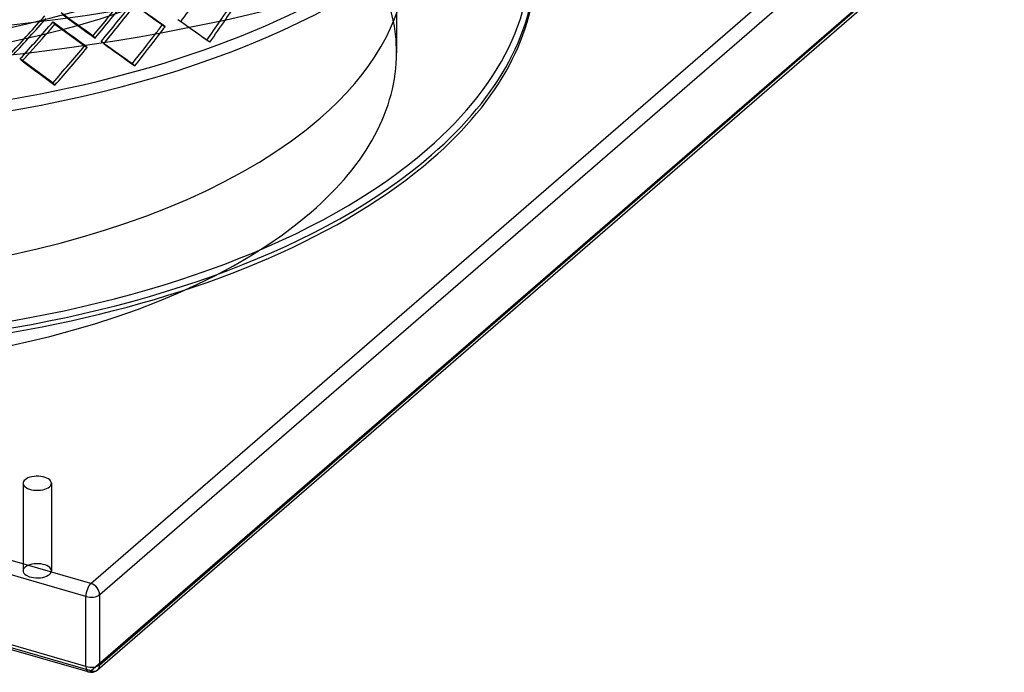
# Model space of a CAD drawing. Header units: millimetres. Extents: x -616 to 616, y -518 to 424.
# Tile 5 of 10: x 129 to 616, y -518 to -195. Entities that reach past the tile are written whole.
import ezdxf

# ---------------------------------------------------------------- set-up
doc = ezdxf.new("R2010")
doc.units = ezdxf.units.MM
doc.layers.add('HIDDEN', color=7, linetype='Continuous')
doc.layers.add('THICK', color=7, linetype='Continuous')

msp = doc.modelspace()

# ---------------------------------------------------------------- linework, layer by layer
at = {"layer": 'HIDDEN'}
for p, q in [((315, -54.04), (315, -211.31)), ((163.8, -516.96), (611.3, -129.41)), ((146.01, -197.21), (145.06, -196.06)), ((200.5, -198.39), (199.29, -197.29)), ((208.25, -195.95), (206.8, -194.93)), ((165.87, -204), (164.92, -202.84)), ((161.89, -208.75), (160.94, -207.59)), ((170.15, -206.77), (168.94, -205.67)), ((222.6, -206.1), (221.15, -205.08)), ((129.83, -215.35), (128.88, -214.19)), ((163.8, -516.96), (-611.3, -293.21)), ((130.26, -424.14), (130.26, -467.44)), ((144.26, -424.14), (144.26, -467.44))]:
    msp.add_line(p, q, dxfattribs=at)
for centre, major_axis, ratio, start_param, end_param in [((0, -211.31), (315, 0), 0.5, -0.000001, 2.617994), ((0, -54.04), (-381.25, 0), 0.5, 0, 2.617994), ((0, -58.37), (-320, 0), 0.5, -0.000001, 2.617994), ((0, -54.04), (-315, 0), 0.5, -0.000001, 2.617994), ((0, -19.77), (312.84, 443.46), 0.501173, -1.614885, -1.569692), ((0, -49.8), (339.18, 416.06), 0.418433, -1.59765, -1.552027), ((0, -49.8), (341.4, 418.79), 0.418433, -1.598022, -1.552698), ((0, -49.8), (310.8, 440.57), 0.501173, -1.548188, -1.524203), ((0, -19.77), (326.25, 428.55), 0.460293, -1.655532, -1.610042), ((0, -19.77), (328.39, 431.36), 0.460293, -1.653694, -1.610042), ((0, -19.77), (380.96, -290.02), 0.051577, -1.026992, -0.981502), ((0, -19.77), (383.45, -291.92), 0.051577, -1.026992, -0.981799), ((0, -49.8), (312.84, 443.46), 0.501173, -1.544823, -1.524499), ((0, -49.8), (349.91, 402.97), 0.375624, -1.645957, -1.600334), ((0, -49.8), (352.21, 405.62), 0.375624, -1.64588, -1.601005), ((0, -12.16), (379.91, -309.71), 0.103147, -1.085055, -1.03955), ((0, -12.16), (382.4, -311.74), 0.103147, -1.08513, -1.039922), ((0, -19.77), (339.18, 416.06), 0.418433, -1.700176, -1.654687), ((0, -19.77), (341.4, 418.79), 0.418433, -1.689511, -1.654687), ((0, -19.77), (379.91, -309.71), 0.103147, -1.096587, -1.051097), ((0, -19.77), (382.4, -311.74), 0.103147, -1.096587, -1.055682), ((0, -49.8), (326.25, 428.55), 0.460293, -1.575312, -1.564552), ((0, -49.8), (328.39, 431.36), 0.460293, -1.571992, -1.564849), ((0, -49.8), (381.25, -268.95), 0.001565, 0.953102, 0.998592), ((0, -49.8), (383.75, -270.71), 0.001565, 0.985828, 0.998295), ((0, -49.8), (380.96, -290.02), 0.051577, -1.072482, -1.068594), ((0, -211.31), (315, 0), 0.5, 3.141591, 5.759587), ((0, -49.8), (379.91, -309.71), 0.103147, -1.142076, -1.138734), ((0, -211.31), (315, 0), 0.5, -0.523599, -0.000001), ((137.26, -467.44), (7, 0), 0.5, 2.617994, 3.141499), ((137.26, -467.44), (7, 0), 0.5, 3.141499, 5.759587), ((137.26, -467.44), (7, 0), 0.5, -0.000094, 2.617994), ((137.26, -467.44), (7, 0), 0.5, -0.523599, -0.000094), ((163.8, -512.63), (-1.39, -4.8), 0.433013, 0.000007, 0.588003), ((163.8, -512.63), (-3.27, 3.78), 0.75, 2.284521, 3.141672)]:
    msp.add_ellipse(centre, major_axis=major_axis, ratio=ratio, start_param=start_param, end_param=end_param, dxfattribs=at)
at = {"layer": 'THICK'}
for p, q in [((163.8, -473.66), (611.3, -86.11)), ((168.13, -479.24), (615.63, -91.69)), ((168.13, -513.88), (615.63, -126.33)), ((167.07, -516.41), (614.57, -128.86)), ((185.51, -217.76), (184.3, -216.67)), ((146.01, -227.24), (145.06, -226.09)), ((163.8, -473.66), (-611.3, -249.91)), ((161.3, -480.15), (-613.8, -256.4)), ((161.3, -514.79), (-613.8, -291.04)), ((162.41, -517.43), (-612.68, -293.68)), ((161.3, -514.79), (161.3, -480.15)), ((168.13, -513.88), (168.13, -479.24))]:
    msp.add_line(p, q, dxfattribs=at)
msp.add_arc((163.8, -512.63), 5, 253.8981, 310.8968, dxfattribs=at)
for centre, major_axis, ratio, start_param, end_param in [((0, 68.42), (575, 0), 0.5, -3.141592, -0.523599), ((0, 83.21), (575, 0), 0.5, -2.094395, -0.523599), ((0, -163.68), (381.25, 0), 0.5, -0.523599, 0.085424), ((0, -168.01), (-383.75, 0), 0.5, 0, 2.617994), ((0, -165.84), (383.75, 0), 0.5, -0.523599, 0), ((0, -168.01), (-383.75, 0), 0.5, 2.617994, 3.141593), ((0, -163.68), (320, 0), 0.5, -3.098652, -0.523599), ((0, -163.68), (320, 0), 0.5, -0.523599, -0.042941), ((0, -58.37), (-383.75, 0), 0.5, 0.658305, 2.483287), ((0, -49.8), (383.75, -270.71), 0.001565, 0.953102, 0.985828), ((0, -49.8), (310.8, 440.57), 0.501173, -1.569692, -1.548188), ((0, -49.8), (312.84, 443.46), 0.501173, -1.569692, -1.544823), ((0, -49.8), (326.25, 428.55), 0.460293, -1.610042, -1.575312), ((0, -49.8), (328.39, 431.36), 0.460293, -1.610042, -1.571992), ((0, -49.8), (339.18, 416.06), 0.418433, -1.654687, -1.609909), ((0, -49.8), (341.4, 418.79), 0.418433, -1.654687, -1.609494), ((0, -19.77), (382.4, -311.74), 0.103147, -1.055682, -1.051394), ((0, -19.77), (328.39, 431.36), 0.460293, -1.655235, -1.653694), ((0, -49.8), (383.45, -291.92), 0.051577, -1.072185, -1.026992), ((0, -49.8), (380.96, -290.02), 0.051577, -1.068594, -1.026992), ((0, -19.77), (341.4, 418.79), 0.418433, -1.69988, -1.689511), ((0, -49.8), (382.4, -311.74), 0.103147, -1.14178, -1.096587), ((0, -49.8), (379.91, -309.71), 0.103147, -1.138734, -1.096587), ((0, -165.84), (383.75, 0), 0.5, -2.094395, -0.523599), ((0, -163.68), (381.25, 0), 0.5, -2.094395, -0.523599), ((137.26, -424.14), (-7, 0), 0.5, -0.523599, -0.000094), ((137.26, -424.14), (-7, 0), 0.5, 3.141499, 5.759587), ((137.26, -424.14), (-7, 0), 0.5, -0.000094, 2.617994), ((137.26, -424.14), (-7, 0), 0.5, 2.617994, 3.141499), ((163.8, -477.99), (-1.39, -4.8), 0.433013, -2.55359, -0.982794), ((163.8, -477.99), (-3.27, 3.78), 0.75, -2.427868, -0.857072), ((163.8, -477.99), (-5, 0), 0.5, 1.047198, 2.617994), ((163.8, -512.63), (-5, 0), 0.5, 1.047198, 2.617994), ((163.8, -512.63), (-1.39, -4.8), 0.433013, -0.982794, 0.000007), ((163.8, -512.63), (-3.27, 3.78), 0.75, -3.141514, -2.427868)]:
    msp.add_ellipse(centre, major_axis=major_axis, ratio=ratio, start_param=start_param, end_param=end_param, dxfattribs=at)

doc.saveas('drawing.dxf')
